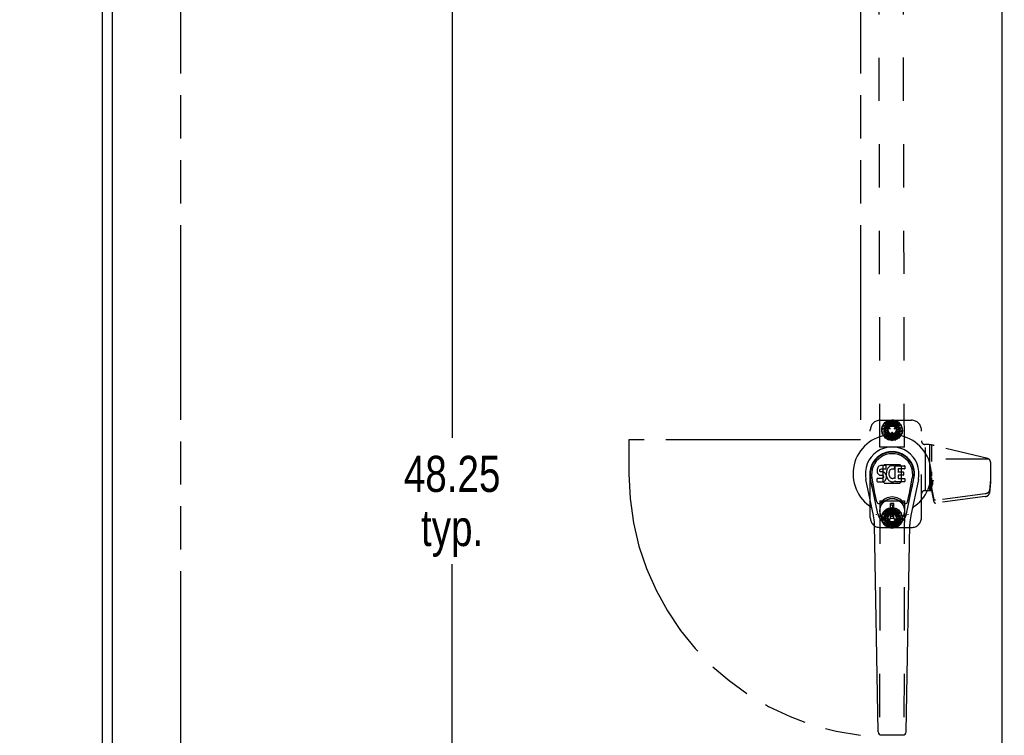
# Model space of a CAD drawing. Header units: inches. Extents: x 0 to 202, y 0 to 130.
# Tile 42 of 77: x 39 to 65, y 60 to 79. Entities that reach past the tile are written whole.
import ezdxf

# ---------------------------------------------------------------- set-up
doc = ezdxf.new("R2010")
doc.units = ezdxf.units.IN
doc.header["$LTSCALE"] = 11.091132
doc.header["$MEASUREMENT"] = 0
doc.linetypes.add('HIDDEN', pattern=[0.2, 0.1, -0.1])
doc.linetypes.add('PHANTOM', pattern=[0.8, 0.45, -0.05, 0.1, -0.05, 0.1, -0.05])
doc.layers.get('0').update_dxf_attribs({"linetype": 'CONTINUOUS'})
for name, color, linetype in [('02___PRT_ALL_AXES', 7, 'CONTINUOUS'), ('AVAILABLE_DOOR_SPACE', 7, 'CONTINUOUS'), ('DEFAULT_2', 8, 'HIDDEN'), ('DIMENSIONS', 7, 'CONTINUOUS')]:
    doc.layers.add(name, color=color, linetype=linetype)
doc.styles.get("Standard").update_dxf_attribs({"font": 'txt', "width": 0.8})
doc.dimstyles.new('DIMSTYLE_3', dxfattribs={"dimtxt": 0.925249, "dimasz": 1.186217, "dimexe": 0.09, "dimexo": 0.07, "dimgap": 0.039, "dimtad": 0, "dimtih": 1, "dimtoh": 1, "dimzin": 4, "dimdsep": 46, "dimtxsty": 'Standard', "dimblk": '_FILLED', "dimblk1": '_FILLED', "dimblk2": '_FILLED', "dimcen": 0.09, "dimadec": 0, "dimazin": 0, "dimtfac": 1, "dimtofl": 0, "dimtmove": 0, "dimatfit": 3, "dimldrblk": '_FILLED', "dimfxl": 0, "dimtolj": 1, "dimtzin": 4, "dimarcsym": 0})

# ---------------------------------------------------------------- blocks, each defined once
blk = doc.blocks.new('_FILLED')
at = {"color": 0, "linetype": 'ByBlock'}
blk.add_solid([(0, 0), (-1, 0.2), (-1, -0.2)], dxfattribs=at)
blk = doc.blocks.new('*D13')
at = {"layer": 'DIMENSIONS', "color": 2, "linetype": 'Continuous'}
for p, q in [((66.466, 83.507), (64.094, 83.507)), ((70.091, 83.507), (72.369, 83.507))]:
    blk.add_line(p, q, dxfattribs=at)
at = {"layer": 'DIMENSIONS', "color": 2, "linetype": 'Continuous', "xscale": 1.1862172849, "yscale": 1.1862172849, "zscale": 1.1862172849}
blk.add_blockref('_FILLED', (66.466, 83.507), dxfattribs=at)
at = {"layer": 'DIMENSIONS', "color": 2, "linetype": 'Continuous', "xscale": 1.1862172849, "yscale": 1.1862172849, "zscale": 1.1862172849, "rotation": 180}
blk.add_blockref('_FILLED', (70.091, 83.507), dxfattribs=at)
at = {"layer": 'DIMENSIONS', "color": 2, "linetype": 'Continuous', "insert": (72.832, 83.97), "char_height": 0.9252, "width": 2.9608, "attachment_point": 1, "line_spacing_factor": 0.9}
blk.add_mtext('3.63', dxfattribs=at)
blk = doc.blocks.new('*D16')
at = {"layer": 'DIMENSIONS', "color": 2, "linetype": 'Continuous'}
for p, q in [((41.779, 81.585), (39.406, 81.585)), ((43.529, 81.585), (45.858, 81.585))]:
    blk.add_line(p, q, dxfattribs=at)
at = {"layer": 'DIMENSIONS', "color": 2, "linetype": 'Continuous', "xscale": 1.1862172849, "yscale": 1.1862172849, "zscale": 1.1862172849}
blk.add_blockref('_FILLED', (41.779, 81.585), dxfattribs=at)
at = {"layer": 'DIMENSIONS', "color": 2, "linetype": 'Continuous', "xscale": 1.1862172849, "yscale": 1.1862172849, "zscale": 1.1862172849, "rotation": 180}
blk.add_blockref('_FILLED', (43.529, 81.585), dxfattribs=at)
at = {"layer": 'DIMENSIONS', "color": 2, "linetype": 'Continuous', "insert": (46.321, 82.048), "char_height": 0.9252, "width": 2.9608, "attachment_point": 1, "line_spacing_factor": 0.9}
blk.add_mtext('1.75', dxfattribs=at)
blk = doc.blocks.new('*D19')
at = {"layer": 'DIMENSIONS', "color": 2, "linetype": 'Continuous'}
for p, q in [((50.495, 91.087), (50.495, 67.887)), ((50.495, 42.837), (50.495, 64.649))]:
    blk.add_line(p, q, dxfattribs=at)
at = {"layer": 'DIMENSIONS', "color": 2, "linetype": 'Continuous', "xscale": 1.1862172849, "yscale": 1.1862172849, "zscale": 1.1862172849}
for p, rotation in [((50.495, 91.087), 90), ((50.495, 42.837), 270)]:
    blk.add_blockref('_FILLED', p, dxfattribs=dict(at, rotation=rotation))
at = {"layer": 'DIMENSIONS', "color": 2, "linetype": 'Continuous', "insert": (50.495, 67.425), "char_height": 0.9252, "width": 3.701, "attachment_point": 2, "line_spacing_factor": 0.9}
blk.add_mtext('48.25\\Ptyp.', dxfattribs=at)

msp = doc.modelspace()

# ---------------------------------------------------------------- linework, layer by layer
at = {"color": 3, "linetype": 'Continuous'}
for p, q in [((41.529, 35.066), (41.529, 94.858)), ((41.779, 92.108), (41.779, 41.816)), ((64.591, 92.108), (64.591, 41.816))]:
    msp.add_line(p, q, dxfattribs=at)
at = {"color": 7, "linetype": 'Continuous'}
for p, q in [((61.462, 67.166), (61.44, 67.156)), ((61.485, 67.173), (61.462, 67.166)), ((61.625, 67.173), (61.485, 67.173)), ((61.626, 67.13), (61.625, 67.173)), ((61.741, 67.165), (61.72, 67.156)), ((61.763, 67.17), (61.741, 67.165)), ((61.785, 67.172), (61.763, 67.17)), ((61.807, 67.171), (61.785, 67.172)), ((61.818, 67.17), (61.807, 67.171)), ((61.829, 67.166), (61.818, 67.17)), ((61.848, 67.154), (61.829, 67.166)), ((61.858, 66.846), (61.858, 67.171)), ((61.858, 67.171), (62.095, 67.171)), ((62.099, 67.167), (62.099, 67.092)), ((61.394, 67.076), (61.392, 67.053)), ((61.392, 67.053), (61.393, 67.029)), ((61.393, 67.029), (61.397, 67.005)), ((61.399, 67.1), (61.394, 67.076)), ((61.397, 67.005), (61.405, 66.983)), ((61.408, 67.122), (61.399, 67.1)), ((61.405, 66.983), (61.418, 66.963)), ((61.422, 67.142), (61.408, 67.122)), ((61.418, 66.963), (61.434, 66.945)), ((61.43, 67.15), (61.422, 67.142)), ((61.44, 67.156), (61.43, 67.15)), ((61.434, 66.945), (61.454, 66.932)), ((61.454, 66.932), (61.465, 66.928)), ((61.463, 67.041), (61.464, 67.056)), ((61.464, 67.033), (61.463, 67.041)), ((61.464, 67.056), (61.466, 67.071)), ((61.466, 67.026), (61.464, 67.033)), ((61.465, 66.928), (61.477, 66.926)), ((61.466, 67.071), (61.469, 67.078)), ((61.47, 67.02), (61.466, 67.026)), ((61.469, 67.078), (61.475, 67.082)), ((61.477, 67.016), (61.47, 67.02)), ((61.475, 67.082), (61.489, 67.087)), ((61.491, 67.012), (61.477, 67.016)), ((61.477, 66.926), (61.524, 66.926)), ((61.489, 67.087), (61.504, 67.088)), ((61.515, 67.012), (61.491, 67.012)), ((61.504, 67.088), (61.617, 67.088)), ((61.539, 67.011), (61.515, 67.012)), ((61.524, 66.926), (61.532, 66.925)), ((61.532, 66.925), (61.539, 66.922)), ((61.563, 67.006), (61.539, 67.011)), ((61.539, 66.922), (61.545, 66.918)), ((61.545, 66.918), (61.55, 66.912)), ((61.55, 66.912), (61.556, 66.898)), ((61.573, 67.001), (61.563, 67.006)), ((61.583, 66.994), (61.573, 67.001)), ((61.601, 66.978), (61.583, 66.994)), ((61.614, 66.958), (61.601, 66.978)), ((61.623, 66.935), (61.614, 66.958)), ((61.617, 67.088), (61.622, 67.089)), ((61.622, 67.089), (61.624, 67.094)), ((61.629, 66.912), (61.623, 66.935)), ((61.624, 67.094), (61.625, 67.107)), ((61.629, 67.009), (61.624, 66.965)), ((61.624, 66.965), (61.625, 66.943)), ((61.625, 67.107), (61.626, 67.13)), ((61.625, 66.943), (61.628, 66.921)), ((61.628, 66.921), (61.633, 66.899)), ((61.633, 67.031), (61.629, 67.009)), ((61.632, 66.888), (61.629, 66.912)), ((61.639, 67.053), (61.633, 67.031)), ((61.647, 67.073), (61.639, 67.053)), ((61.658, 67.093), (61.647, 67.073)), ((61.671, 67.111), (61.658, 67.093)), ((61.686, 67.128), (61.671, 67.111)), ((61.702, 67.143), (61.686, 67.128)), ((61.697, 67.007), (61.694, 66.981)), ((61.694, 66.981), (61.694, 66.954)), ((61.694, 66.954), (61.695, 66.941)), ((61.695, 66.941), (61.698, 66.928)), ((61.701, 67.02), (61.697, 67.007)), ((61.698, 66.928), (61.708, 66.903)), ((61.707, 67.032), (61.701, 67.02)), ((61.72, 67.156), (61.702, 67.143)), ((61.721, 67.055), (61.707, 67.032)), ((61.729, 67.065), (61.721, 67.055)), ((61.74, 67.073), (61.729, 67.065)), ((61.765, 67.083), (61.74, 67.073)), ((61.778, 67.087), (61.765, 67.083)), ((61.791, 67.087), (61.778, 67.087)), ((61.804, 67.083), (61.791, 67.087)), ((61.817, 67.079), (61.804, 67.083)), ((61.849, 67.149), (61.823, 67.081)), ((61.928, 67.083), (61.928, 67.016)), ((61.929, 66.925), (61.929, 66.847)), ((62.095, 67.088), (61.932, 67.088)), ((61.932, 67.012), (62.064, 67.012)), ((62.064, 66.929), (61.934, 66.929)), ((62.068, 67.007), (62.068, 66.934)), ((61.302, 65.892), (61.104, 66.818)), ((61.412, 65.939), (61.22, 66.843)), ((61.268, 66.617), (61.224, 66.844)), ((61.335, 66.47), (61.261, 66.851)), ((61.394, 66.767), (61.394, 66.842)), ((61.458, 66.847), (61.399, 66.846)), ((61.399, 66.762), (61.543, 66.762)), ((61.519, 66.847), (61.458, 66.847)), ((61.534, 66.848), (61.519, 66.847)), ((61.541, 66.851), (61.534, 66.848)), ((61.546, 66.857), (61.541, 66.851)), ((61.543, 66.762), (61.555, 66.763)), ((61.555, 66.869), (61.546, 66.857)), ((61.558, 66.876), (61.555, 66.869)), ((61.555, 66.763), (61.566, 66.768)), ((61.556, 66.898), (61.559, 66.883)), ((61.559, 66.883), (61.558, 66.876)), ((61.566, 66.768), (61.586, 66.781)), ((61.586, 66.781), (61.603, 66.798)), ((61.603, 66.798), (61.61, 66.808)), ((61.61, 66.808), (61.615, 66.819)), ((61.615, 66.819), (61.624, 66.841)), ((61.624, 66.841), (61.63, 66.864)), ((61.63, 66.864), (61.632, 66.888)), ((61.633, 66.899), (61.64, 66.878)), ((61.64, 66.878), (61.661, 66.838)), ((61.661, 66.838), (61.674, 66.82)), ((61.674, 66.82), (61.688, 66.803)), ((61.688, 66.803), (61.705, 66.788)), ((61.705, 66.788), (61.723, 66.775)), ((61.708, 66.903), (61.721, 66.88)), ((61.721, 66.88), (61.73, 66.87)), ((61.723, 66.775), (61.732, 66.769)), ((61.73, 66.87), (61.74, 66.861)), ((61.732, 66.769), (61.743, 66.766)), ((61.74, 66.861), (61.751, 66.853)), ((61.743, 66.766), (61.765, 66.76)), ((61.751, 66.853), (61.764, 66.849)), ((61.764, 66.849), (61.777, 66.846)), ((61.765, 66.76), (61.787, 66.758)), ((61.777, 66.846), (61.79, 66.846)), ((61.787, 66.758), (61.809, 66.761)), ((61.79, 66.846), (61.804, 66.848)), ((61.804, 66.848), (61.816, 66.852)), ((61.809, 66.761), (61.83, 66.768)), ((61.816, 66.852), (61.828, 66.857)), ((61.828, 66.857), (61.84, 66.865)), ((61.83, 66.768), (61.849, 66.779)), ((61.846, 66.864), (61.858, 66.846)), ((61.849, 66.779), (61.849, 66.779)), ((61.86, 66.779), (61.849, 66.779)), ((61.86, 66.766), (61.86, 66.779)), ((62.095, 66.762), (61.864, 66.762)), ((61.934, 66.843), (62.095, 66.843)), ((62.1, 66.838), (62.1, 66.766)), ((62.144, 65.939), (62.336, 66.843)), ((62.221, 66.47), (62.295, 66.851)), ((62.452, 66.818), (62.255, 65.892)), ((62.288, 66.617), (62.333, 66.844)), ((61.383, 66.245), (61.335, 66.47)), ((62.173, 66.245), (62.221, 66.47)), ((61.733, 65.83), (61.733, 66.204)), ((61.823, 66.204), (61.733, 66.204)), ((61.733, 66.165), (61.823, 66.165)), ((61.784, 66.165), (61.784, 66.086)), ((61.823, 65.83), (61.823, 66.204)), ((61.823, 66.086), (61.784, 66.086)), ((61.42, 60.346), (61.327, 65.667)), ((61.823, 65.87), (61.733, 65.87)), ((61.733, 65.83), (61.823, 65.83)), ((62.136, 60.346), (62.229, 65.667)), ((61.499, 60.269), (62.057, 60.269))]:
    msp.add_line(p, q, dxfattribs=at)
for points in [[(61.38, 65.909), (61.378, 65.915), (61.376, 65.92), (61.375, 65.926), (61.374, 65.931)], [(62.182, 65.931), (62.181, 65.926), (62.18, 65.92), (62.178, 65.915), (62.176, 65.909)]]:
    msp.add_lwpolyline(points, dxfattribs=at)
for radius in [0.317, 0.313]:
    msp.add_circle((61.778, 66.017), radius, dxfattribs=at)
for centre, radius, start, end in [((61.778, 66.962), 1.004, 305.5066, 234.4934), ((61.778, 66.962), 0.689, 347.9703, 192.0297), ((61.778, 66.962), 0.571, 347.9703, 192.0297), ((61.778, 66.952), 0.527, 348.9402, 191.0594), ((62.095, 67.167), 0.00448, 0, 90), ((61.819, 67.083), 0.00448, 246.1578, 339.0016), ((61.845, 67.151), 0.00448, 339.0016, 51.8729), ((61.932, 67.083), 0.00448, 90, 180), ((61.932, 67.016), 0.00448, 180, 270), ((61.934, 66.925), 0.00448, 90, 180), ((62.064, 67.007), 0.00448, 0, 90), ((62.064, 66.934), 0.00448, 270, 360), ((62.095, 67.092), 0.00448, 270, 360), ((61.399, 66.842), 0.00448, 90, 180.0119), ((61.399, 66.767), 0.00483, 180, 270), ((61.842, 66.861), 0.00448, 34.0893, 127.3444), ((61.864, 66.766), 0.00448, 180, 270), ((61.934, 66.847), 0.00448, 180, 270), ((62.095, 66.838), 0.00448, 0, 90), ((62.095, 66.766), 0.00448, 270, 360), ((61.441, 66.257), 0.0591, 192.0297, 324.5763), ((61.778, 66.017), 0.354, 35.4237, 144.5763), ((62.115, 66.257), 0.0591, 215.4237, 347.9703), ((61.081, 65.984), 0.197, 12.0297, 54.4934), ((61.778, 66.017), 0.374, 192.0297, 347.9703), ((62.475, 65.984), 0.197, 125.5066, 167.9703), ((60.146, 65.646), 1.181, 1, 12.0297), ((63.41, 65.646), 1.181, 167.9703, 179), ((61.499, 60.348), 0.0787, 181, 270), ((62.057, 60.348), 0.0787, 270, 359)]:
    msp.add_arc(centre, radius, start, end, dxfattribs=at)
msp.add_ellipse((61.778, 66.952), major_axis=(0, 0.565), ratio=0.999848, start_param=-1.76365, end_param=1.76365, dxfattribs=at)
at = {"layer": '02___PRT_ALL_AXES', "color": 8, "linetype": 'HIDDEN'}
for p, q in [((61.466, 67.648), (61.418, 91.148)), ((62.091, 67.65), (62.043, 91.15)), ((62.738, 67.709), (62.738, 66.533)), ((62.091, 67.65), (61.466, 67.648)), ((62.618, 66.533), (62.74, 66.533)), ((61.466, 66.275), (61.418, 42.775)), ((61.466, 66.275), (62.091, 66.274)), ((62.091, 66.274), (62.043, 42.774))]:
    msp.add_line(p, q, dxfattribs=at)
for centre, radius in [((61.778, 68.087), 0.195), ((61.778, 68.087), 0.172), ((61.778, 65.837), 0.195), ((61.778, 65.837), 0.172)]:
    msp.add_circle(centre, radius, dxfattribs=at)
at = {"layer": 'AVAILABLE_DOOR_SPACE', "color": 4, "linetype": 'PHANTOM'}
for p, q in [((43.529, 91.087), (43.529, 42.837)), ((60.966, 91.087), (60.966, 67.837)), ((55.028, 67.837), (55.028, 66.962)), ((60.966, 67.837), (55.028, 67.837))]:
    msp.add_line(p, q, dxfattribs=at)
msp.add_arc((61.778, 66.962), 6.75, 180, 263.0908, dxfattribs=at)
at = {"layer": 'DEFAULT_2', "color": 8, "linetype": 'HIDDEN'}
for p, q in [((61.468, 68.337), (62.278, 68.337)), ((61.516, 68.132), (61.55, 68.21)), ((61.658, 68.108), (61.536, 68.178)), ((61.548, 68.219), (61.606, 68.281)), ((61.548, 68.219), (61.672, 68.147)), ((61.669, 68.142), (61.55, 68.21)), ((61.668, 68.266), (61.568, 68.091)), ((61.672, 68.147), (61.582, 68.255)), ((61.694, 68.175), (61.606, 68.281)), ((61.607, 68.29), (61.683, 68.328)), ((61.607, 68.29), (61.699, 68.18)), ((61.699, 68.18), (61.651, 68.312)), ((61.878, 68.271), (61.677, 68.271)), ((61.73, 68.199), (61.683, 68.328)), ((61.687, 68.336), (61.771, 68.346)), ((61.687, 68.336), (61.736, 68.201)), ((61.736, 68.201), (61.736, 68.342)), ((61.771, 68.208), (61.771, 68.346)), ((61.778, 68.352), (61.778, 68.209)), ((61.778, 68.352), (61.86, 68.333)), ((61.778, 68.209), (61.826, 68.341)), ((61.813, 68.203), (61.86, 68.333)), ((61.868, 68.336), (61.82, 68.201)), ((61.82, 68.201), (61.91, 68.309)), ((61.851, 68.184), (61.94, 68.29)), ((61.948, 68.29), (61.856, 68.18)), ((61.856, 68.18), (61.978, 68.251)), ((61.868, 68.336), (61.94, 68.29)), ((61.88, 68.154), (61.999, 68.223)), ((62.008, 68.22), (61.884, 68.148)), ((61.884, 68.148), (62.022, 68.172)), ((61.988, 68.092), (61.887, 68.266)), ((61.999, 68.223), (61.948, 68.29)), ((62.033, 68.139), (62.008, 68.22)), ((61.218, 65.837), (61.218, 68.087)), ((61.516, 68.132), (61.658, 68.108)), ((61.517, 68.04), (61.521, 68.125)), ((61.517, 68.04), (61.658, 68.065)), ((61.658, 68.065), (61.519, 68.09)), ((61.657, 68.101), (61.521, 68.125)), ((61.659, 68.059), (61.524, 68.035)), ((61.548, 67.953), (61.524, 68.035)), ((61.673, 68.025), (61.534, 68.001)), ((61.548, 67.953), (61.673, 68.025)), ((61.676, 68.02), (61.557, 67.951)), ((61.608, 67.883), (61.557, 67.951)), ((61.568, 68.081), (61.669, 67.907)), ((61.7, 67.993), (61.578, 67.922)), ((61.608, 67.883), (61.7, 67.993)), ((61.705, 67.989), (61.617, 67.883)), ((61.737, 67.972), (61.646, 67.864)), ((61.66, 68.156), (61.659, 68.154)), ((61.72, 68.113), (61.661, 68.147)), ((61.667, 68.157), (61.726, 68.124)), ((61.688, 67.837), (61.737, 67.972)), ((61.743, 67.97), (61.696, 67.84)), ((61.727, 68.115), (61.728, 68.117)), ((61.778, 67.965), (61.73, 67.832)), ((61.772, 67.955), (61.772, 68.023)), ((61.779, 68.028), (61.777, 68.028)), ((61.777, 67.95), (61.779, 67.95)), ((61.779, 67.821), (61.778, 67.965)), ((61.784, 68.023), (61.784, 67.955)), ((61.785, 67.965), (61.785, 67.827)), ((61.82, 67.972), (61.82, 67.831)), ((61.869, 67.837), (61.82, 67.972)), ((61.826, 67.975), (61.874, 67.845)), ((61.828, 68.117), (61.829, 68.115)), ((61.83, 68.124), (61.889, 68.158)), ((61.895, 68.147), (61.836, 68.113)), ((61.857, 67.993), (61.905, 67.861)), ((61.949, 67.884), (61.857, 67.993)), ((61.862, 67.998), (61.95, 67.892)), ((62.008, 67.954), (61.884, 68.026)), ((61.884, 68.026), (61.974, 67.918)), ((61.887, 68.032), (62.007, 67.963)), ((61.888, 67.908), (61.988, 68.082)), ((61.897, 68.154), (61.896, 68.156)), ((61.897, 68.115), (62.033, 68.139)), ((62.039, 68.133), (61.898, 68.108)), ((61.898, 68.108), (62.037, 68.084)), ((61.898, 68.066), (62.02, 67.995)), ((62.04, 68.041), (61.898, 68.066)), ((61.899, 68.072), (62.035, 68.049)), ((61.95, 67.892), (62.008, 67.954)), ((62.007, 67.963), (62.04, 68.041)), ((62.035, 68.049), (62.039, 68.133)), ((62.528, 65.837), (62.528, 68.087)), ((61.617, 67.883), (61.688, 67.837)), ((61.879, 67.903), (61.678, 67.902)), ((61.696, 67.84), (61.779, 67.821)), ((61.785, 67.827), (61.869, 67.837)), ((61.874, 67.845), (61.949, 67.884)), ((62.618, 67.717), (62.619, 67.717)), ((62.635, 66.533), (62.635, 67.716)), ((62.635, 66.533), (62.635, 67.716)), ((62.74, 66.533), (62.74, 67.709)), ((62.798, 67.279), (62.798, 67.7)), ((64.229, 67.353), (62.855, 67.688)), ((61.546, 67.168), (61.572, 67.194)), ((61.973, 67.198), (61.583, 67.198)), ((61.984, 67.194), (62.01, 67.168)), ((64.263, 67.337), (62.798, 67.337)), ((64.298, 67.266), (64.298, 66.746)), ((61.541, 67.157), (61.541, 66.767)), ((62.014, 66.767), (62.014, 67.157)), ((62.798, 66.901), (62.798, 67.015)), ((61.572, 66.73), (61.546, 66.756)), ((61.583, 66.725), (61.973, 66.725)), ((62.01, 66.756), (61.984, 66.73)), ((62.778, 66.533), (62.778, 66.783)), ((62.795, 66.705), (62.778, 66.783)), ((62.778, 66.783), (62.82, 66.783)), ((62.791, 66.669), (62.796, 66.645)), ((62.797, 66.692), (62.82, 66.692)), ((62.798, 66.733), (62.798, 66.861)), ((62.798, 66.787), (62.82, 66.787)), ((62.798, 66.533), (62.798, 66.677)), ((62.82, 66.692), (62.82, 66.787)), ((64.298, 66.816), (64.27, 66.536)), ((64.298, 66.746), (64.27, 66.465)), ((62.635, 66.533), (62.635, 66.533)), ((62.738, 66.533), (62.798, 66.533)), ((62.778, 66.575), (62.778, 66.587)), ((62.778, 66.566), (62.778, 66.575)), ((62.778, 66.56), (62.778, 66.566)), ((62.778, 66.556), (62.778, 66.56)), ((62.778, 66.553), (62.778, 66.556)), ((62.778, 66.551), (62.778, 66.553)), ((62.778, 66.55), (62.778, 66.551)), ((62.778, 66.549), (62.778, 66.55)), ((62.778, 66.548), (62.778, 66.549)), ((62.778, 66.547), (62.778, 66.548)), ((62.778, 66.548), (62.778, 66.548)), ((62.778, 66.546), (62.778, 66.547)), ((62.778, 66.547), (62.778, 66.547)), ((62.795, 66.554), (62.798, 66.538)), ((62.857, 66.304), (62.798, 66.608)), ((62.857, 66.234), (62.798, 66.538)), ((64.167, 66.452), (62.892, 66.286)), ((64.271, 66.536), (64.269, 66.526)), ((64.271, 66.465), (64.269, 66.456)), ((64.27, 66.465), (64.27, 66.536)), ((64.271, 66.536), (64.27, 66.536)), ((64.271, 66.465), (64.27, 66.465)), ((64.271, 66.536), (64.271, 66.465)), ((64.167, 66.381), (62.892, 66.216)), ((61.517, 65.884), (61.55, 65.962)), ((61.658, 65.859), (61.536, 65.929)), ((61.548, 65.97), (61.606, 66.032)), ((61.548, 65.97), (61.673, 65.898)), ((61.669, 65.893), (61.55, 65.962)), ((61.669, 66.017), (61.568, 65.843)), ((61.673, 65.898), (61.582, 66.007)), ((61.695, 65.926), (61.606, 66.032)), ((61.608, 66.041), (61.684, 66.079)), ((61.608, 66.041), (61.7, 65.931)), ((61.7, 65.931), (61.652, 66.063)), ((61.879, 66.021), (61.678, 66.022)), ((61.73, 65.949), (61.684, 66.079)), ((61.688, 66.087), (61.772, 66.097)), ((61.688, 66.087), (61.737, 65.952)), ((61.737, 65.952), (61.737, 66.093)), ((61.772, 65.959), (61.772, 66.097)), ((61.772, 65.901), (61.772, 65.969)), ((61.779, 65.974), (61.777, 65.974)), ((61.777, 65.896), (61.779, 65.896)), ((61.779, 66.103), (61.778, 65.959)), ((61.778, 65.959), (61.827, 66.091)), ((61.779, 66.103), (61.861, 66.083)), ((61.784, 65.969), (61.784, 65.901)), ((61.814, 65.954), (61.861, 66.083)), ((61.869, 66.086), (61.82, 65.952)), ((61.82, 65.952), (61.911, 66.059)), ((61.851, 65.935), (61.94, 66.04)), ((61.949, 66.04), (61.857, 65.93)), ((61.857, 65.93), (61.979, 66.001)), ((61.869, 66.086), (61.94, 66.04)), ((61.88, 65.904), (62, 65.972)), ((62.008, 65.969), (61.884, 65.898)), ((61.884, 65.898), (62.023, 65.922)), ((61.988, 65.842), (61.888, 66.016)), ((62, 65.972), (61.949, 66.04)), ((62.033, 65.888), (62.008, 65.969)), ((61.516, 65.792), (61.521, 65.876)), ((61.516, 65.792), (61.658, 65.816)), ((61.517, 65.884), (61.658, 65.859)), ((61.658, 65.816), (61.519, 65.841)), ((61.657, 65.852), (61.521, 65.876)), ((61.659, 65.81), (61.523, 65.786)), ((61.548, 65.705), (61.523, 65.786)), ((61.672, 65.776), (61.534, 65.752)), ((61.548, 65.705), (61.672, 65.776)), ((61.676, 65.771), (61.556, 65.702)), ((61.607, 65.634), (61.556, 65.702)), ((61.568, 65.833), (61.668, 65.658)), ((61.699, 65.744), (61.577, 65.674)), ((61.607, 65.634), (61.699, 65.744)), ((61.705, 65.74), (61.616, 65.634)), ((61.736, 65.723), (61.645, 65.615)), ((61.659, 65.77), (61.66, 65.768)), ((61.661, 65.777), (61.72, 65.811)), ((61.726, 65.8), (61.667, 65.766)), ((61.878, 65.653), (61.677, 65.653)), ((61.687, 65.588), (61.736, 65.723)), ((61.742, 65.721), (61.695, 65.591)), ((61.728, 65.807), (61.727, 65.809)), ((61.778, 65.715), (61.729, 65.583)), ((61.778, 65.572), (61.778, 65.715)), ((61.784, 65.715), (61.784, 65.577)), ((61.82, 65.723), (61.819, 65.582)), ((61.868, 65.588), (61.82, 65.723)), ((61.826, 65.725), (61.873, 65.595)), ((61.829, 65.809), (61.828, 65.807)), ((61.889, 65.766), (61.83, 65.8)), ((61.836, 65.81), (61.895, 65.776)), ((61.948, 65.633), (61.856, 65.744)), ((61.856, 65.744), (61.904, 65.611)), ((61.861, 65.748), (61.95, 65.642)), ((62.008, 65.704), (61.884, 65.776)), ((61.884, 65.776), (61.974, 65.668)), ((61.887, 65.658), (61.988, 65.832)), ((61.887, 65.782), (62.006, 65.713)), ((61.896, 65.768), (61.897, 65.77)), ((61.897, 65.865), (62.033, 65.888)), ((62.04, 65.883), (61.898, 65.858)), ((61.898, 65.858), (62.037, 65.833)), ((61.898, 65.816), (62.02, 65.745)), ((62.039, 65.791), (61.898, 65.816)), ((61.899, 65.822), (62.035, 65.798)), ((61.95, 65.642), (62.008, 65.704)), ((62.006, 65.713), (62.039, 65.791)), ((62.035, 65.798), (62.04, 65.883)), ((61.468, 65.587), (62.278, 65.587)), ((61.616, 65.634), (61.687, 65.588)), ((61.695, 65.591), (61.778, 65.572)), ((61.784, 65.577), (61.868, 65.588)), ((61.873, 65.595), (61.948, 65.633))]:
    msp.add_line(p, q, dxfattribs=at)
for points in [[(62.798, 66.733), (62.779, 66.546), (62.779, 66.546), (62.779, 66.546), (62.779, 66.545), (62.779, 66.545), (62.779, 66.545), (62.779, 66.545), (62.779, 66.545), (62.779, 66.545), (62.779, 66.545), (62.779, 66.544), (62.779, 66.544), (62.779, 66.544), (62.779, 66.544), (62.779, 66.544), (62.779, 66.544), (62.779, 66.544), (62.779, 66.544), (62.779, 66.544), (62.779, 66.544), (62.779, 66.544), (62.779, 66.545), (62.779, 66.545), (62.779, 66.545), (62.779, 66.545), (62.779, 66.545), (62.779, 66.545), (62.779, 66.545), (62.778, 66.545), (62.778, 66.546), (62.778, 66.546), (62.778, 66.546), (62.778, 66.546)], [(62.798, 66.787), (62.801, 66.787), (62.803, 66.787), (62.805, 66.787), (62.808, 66.787), (62.81, 66.787), (62.812, 66.788), (62.814, 66.788), (62.817, 66.789), (62.819, 66.789), (62.821, 66.79), (62.823, 66.79), (62.825, 66.791), (62.826, 66.792), (62.828, 66.793), (62.83, 66.793), (62.832, 66.794), (62.833, 66.795), (62.835, 66.796), (62.836, 66.797), (62.838, 66.798)], [(64.269, 66.526), (64.268, 66.523), (64.267, 66.52), (64.266, 66.517), (64.264, 66.514), (64.263, 66.51), (64.261, 66.507), (64.259, 66.504), (64.257, 66.501), (64.255, 66.498), (64.253, 66.495), (64.251, 66.493), (64.248, 66.49), (64.246, 66.487), (64.243, 66.485), (64.24, 66.482), (64.237, 66.48), (64.234, 66.477), (64.231, 66.475), (64.227, 66.473), (64.224, 66.471), (64.22, 66.469), (64.217, 66.467), (64.213, 66.465), (64.209, 66.463), (64.205, 66.461), (64.201, 66.46), (64.197, 66.458), (64.193, 66.457), (64.189, 66.456), (64.185, 66.455), (64.18, 66.454), (64.176, 66.453), (64.172, 66.452), (64.167, 66.452)], [(64.167, 66.381), (64.172, 66.382), (64.176, 66.383), (64.18, 66.384), (64.185, 66.385), (64.189, 66.386), (64.193, 66.387), (64.197, 66.388), (64.201, 66.39), (64.205, 66.391), (64.209, 66.393), (64.213, 66.395), (64.217, 66.396), (64.22, 66.398), (64.224, 66.4), (64.227, 66.402), (64.231, 66.405), (64.234, 66.407), (64.237, 66.409), (64.24, 66.412), (64.243, 66.414), (64.246, 66.417), (64.248, 66.42), (64.251, 66.422), (64.253, 66.425), (64.255, 66.428), (64.257, 66.431), (64.259, 66.434), (64.261, 66.437), (64.263, 66.44), (64.264, 66.443), (64.266, 66.446), (64.267, 66.45), (64.268, 66.453), (64.269, 66.456)], [(62.892, 66.286), (62.891, 66.286), (62.889, 66.286), (62.888, 66.285), (62.886, 66.285), (62.885, 66.286), (62.883, 66.286), (62.882, 66.286), (62.88, 66.286), (62.879, 66.286), (62.878, 66.287), (62.876, 66.287), (62.875, 66.287), (62.873, 66.288), (62.872, 66.288), (62.871, 66.289), (62.87, 66.29), (62.868, 66.29), (62.867, 66.291), (62.866, 66.292), (62.865, 66.293), (62.864, 66.293), (62.863, 66.294), (62.862, 66.295), (62.861, 66.296), (62.861, 66.297), (62.86, 66.298), (62.859, 66.299), (62.859, 66.3), (62.858, 66.301), (62.858, 66.302), (62.858, 66.303), (62.857, 66.304)], [(62.857, 66.234), (62.858, 66.233), (62.858, 66.232), (62.858, 66.231), (62.859, 66.23), (62.859, 66.229), (62.86, 66.228), (62.861, 66.227), (62.861, 66.226), (62.862, 66.225), (62.863, 66.224), (62.864, 66.223), (62.865, 66.222), (62.866, 66.222), (62.867, 66.221), (62.868, 66.22), (62.87, 66.219), (62.871, 66.219), (62.872, 66.218), (62.873, 66.218), (62.875, 66.217), (62.876, 66.217), (62.878, 66.216), (62.879, 66.216), (62.88, 66.216), (62.882, 66.216), (62.883, 66.215), (62.885, 66.215), (62.886, 66.215), (62.888, 66.215), (62.889, 66.215), (62.891, 66.215), (62.892, 66.216)]]:
    msp.add_lwpolyline(points, dxfattribs=at)
for centre, radius in [((61.778, 68.087), 0.266), ((61.778, 68.087), 0.168), ((61.778, 68.087), 0.122), ((61.778, 68.087), 0.102), ((61.778, 65.837), 0.266), ((61.778, 65.837), 0.168), ((61.778, 65.837), 0.122), ((61.778, 65.837), 0.102)]:
    msp.add_circle(centre, radius, dxfattribs=at)
for centre, radius, start, end in [((61.468, 68.087), 0.25, 90, 180), ((61.677, 68.261), 0.01, 90.1174, 150.123), ((61.878, 68.261), 0.01, 30.1166, 90.1222), ((62.278, 68.087), 0.25, 0, 90), ((61.577, 68.086), 0.01, 150.1181, 210.1216), ((61.664, 68.151), 0.005, 150.1181, 240.1181), ((61.665, 68.153), 0.005, 60.1181, 150.1181), ((61.722, 68.118), 0.005, 240.1181, 330.1181), ((61.723, 68.119), 0.005, 330.1181, 60.1181), ((61.777, 68.023), 0.005, 90.1181, 180.1181), ((61.777, 67.955), 0.005, 180.1181, 270.1181), ((61.779, 68.023), 0.005, 0.1181, 90.1181), ((61.779, 67.955), 0.005, 270.1181, 0.1181), ((61.833, 68.12), 0.005, 120.1181, 210.1181), ((61.834, 68.118), 0.005, 210.1181, 300.1181), ((61.891, 68.153), 0.005, 30.1181, 120.1181), ((61.892, 68.152), 0.005, 300.1181, 30.1181), ((61.979, 68.087), 0.01, 330.1181, 30.1216), ((61.678, 67.912), 0.01, 210.1166, 270.1222), ((61.879, 67.913), 0.01, 270.1174, 330.123), ((62.618, 67.807), 0.09, 180, 270), ((62.619, 66.717), 1, 76.3015, 90), ((61.557, 67.157), 0.0156, 135, 180), ((61.583, 67.183), 0.0156, 90, 135), ((61.973, 67.183), 0.0156, 45, 90), ((61.999, 67.157), 0.0156, 0, 45), ((64.208, 67.266), 0.09, 0, 76.3015), ((61.557, 66.767), 0.0156, 180, 225), ((61.583, 66.741), 0.0156, 225, 270), ((61.973, 66.741), 0.0156, 270, 315), ((61.999, 66.767), 0.0156, 315, 360), ((62.618, 66.443), 0.09, 90, 180), ((61.678, 66.012), 0.01, 89.8813, 149.8869), ((61.777, 65.969), 0.005, 89.8819, 179.8819), ((61.777, 65.901), 0.005, 179.8819, 269.8819), ((61.779, 65.969), 0.005, 359.8819, 89.8819), ((61.779, 65.901), 0.005, 269.8819, 359.8819), ((61.879, 66.011), 0.01, 29.8805, 89.8861), ((61.468, 65.837), 0.25, 180, 270), ((61.577, 65.838), 0.01, 149.882, 209.8855), ((61.664, 65.773), 0.005, 119.8819, 209.8819), ((61.665, 65.771), 0.005, 209.8819, 299.8819), ((61.677, 65.663), 0.01, 209.8805, 269.8861), ((61.722, 65.806), 0.005, 29.8819, 119.8819), ((61.723, 65.805), 0.005, 299.8819, 29.8819), ((61.833, 65.804), 0.005, 149.8819, 239.8819), ((61.834, 65.806), 0.005, 59.8819, 149.8819), ((61.878, 65.663), 0.01, 269.8813, 329.8869), ((61.891, 65.77), 0.005, 239.8819, 329.8819), ((61.892, 65.772), 0.005, 329.8819, 59.8819), ((61.979, 65.837), 0.01, 329.882, 29.8855), ((62.278, 65.837), 0.25, 270, 360)]:
    msp.add_arc(centre, radius, start, end, dxfattribs=at)
for centre, major_axis, ratio, start_param, end_param in [((62.678, 66.677), (0, 0.126), 0.955893, -1.457897, -1.346424), ((62.678, 66.677), (0, 0.131), 0.915669, -1.570796, -1.457897), ((62.678, 67.671), (-0.119, 1.127), 0.010271, -3.269376, -3.045004), ((62.678, 66.621), (0, 0.131), 0.915669, -1.570796, -1.383116)]:
    msp.add_ellipse(centre, major_axis=major_axis, ratio=ratio, start_param=start_param, end_param=end_param, dxfattribs=at)

# ---------------------------------------------------------------- dimensions: what is measured, and where the dimension line sits
at = {"layer": 'DIMENSIONS', "color": 2, "linetype": 'Continuous'}
for base, p1, p2, picture, middle in [((41.779, 81.585), (43.529, 91.087), (41.779, 68.746), '*D16', (47.801, 81.585)), ((66.466050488, 83.507227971), (70.091050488, 91.08691353), (66.466050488, 41.83591353), '*D13', (74.312512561, 83.507227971))]:
    dim = msp.add_linear_dim(base=base, p1=p1, p2=p2, angle=180, dimstyle='DIMSTYLE_3', dxfattribs=at)
    dim.commit()
    dim.dimension.update_dxf_attribs({"geometry": picture, "text_midpoint": middle, "dimtype": 160})
dim = msp.add_linear_dim(base=(50.495, 42.837), p1=(60.966, 91.087), p2=(60.966, 42.837), angle=270, text='<>\\Ptyp.', dimstyle='DIMSTYLE_3', dxfattribs=at)
dim.commit()
dim.dimension.update_dxf_attribs({"geometry": '*D19', "text_midpoint": (50.495, 66.268), "dimtype": 160})

doc.saveas('drawing.dxf')
